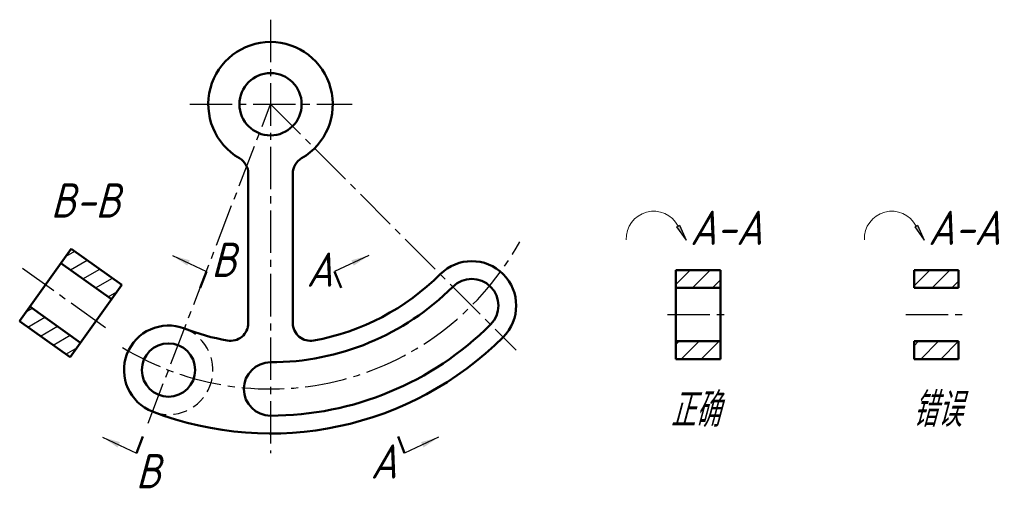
# Model space of a CAD drawing. Header units: millimetres. Extents: x 1117 to 1228, y 82 to 135.
import ezdxf

# ---------------------------------------------------------------- set-up
doc = ezdxf.new("R2010")
doc.units = ezdxf.units.MM
doc.header["$LTSCALE"] = 0.5
doc.linetypes.add('CENTER2', pattern=[28.575, 19.05, -3.175, 3.175, -3.175])
doc.linetypes.add('DASHED2', pattern=[9.525, 6.35, -3.175])
for name, color, linetype in [('剖面线层', 7, 'Continuous'), ('尺寸层', 221, 'Continuous'), ('细实线层', 7, 'Continuous')]:
    doc.layers.add(name, color=color, linetype=linetype)
for name, color, linetype, lineweight in [('文字层', 227, 'Continuous', 20), ('点画线层', 3, 'CENTER2', 25), ('粗实线层', 7, 'Continuous', 50), ('虚线层', 2, 'DASHED2', 25)]:
    doc.layers.add(name, color=color, linetype=linetype, lineweight=lineweight)
doc.styles.add('工程字体（斜）', font='gbeitc.shx', dxfattribs={"bigfont": 'gbcbig.shx'})
doc.styles.add('工程斜体', font='gbeitc.shx', dxfattribs={"bigfont": 'gbcbig.shx'})
doc.dimstyles.new('直径加引线', dxfattribs={"dimtxt": 3.5, "dimasz": 3.5, "dimexe": 2.5, "dimexo": 0, "dimgap": 1, "dimtad": 1, "dimtoh": 1, "dimdsep": 46, "dimtxsty": '工程字体（斜）', "dimcen": 0, "dimadec": 0, "dimazin": 0, "dimtfac": 1, "dimtmove": 1, "dimatfit": 3, "dimfxl": 0, "dimarcsym": 0})

# ---------------------------------------------------------------- blocks, each defined once
blk = doc.blocks.new('jt')
h = blk.add_hatch(color=256)
h.paths.add_polyline_path([(0, 0), (-0.76, -7.26), (0, -7.26)])
h.paths.add_polyline_path([(0, 0), (0, -7.26), (0.76, -7.26)])
for p, q in [((-0.76, -7.26), (0, 0)), ((0.76, -7.26), (0, 0)), ((0, -7.26), (-0.76, -7.26)), ((0, -7.26), (0.76, -7.26))]:
    blk.add_line(p, q)
blk = doc.blocks.new('箭头')
at = {"layer": '细实线层', "ltscale": 0.5}
blk.add_blockref('jt', (0, 0), dxfattribs=at)
blk = doc.blocks.new('d')
at = {"layer": '剖面线层', "ltscale": 0.5}
h = blk.add_hatch(dxfattribs=at)
h.set_pattern_fill('ANSI31', scale=0.5, angle=345, style=0)
h.set_pattern_definition([(30, (-1116.8048, -100.9625), (-0.79375, 1.3748153), [])])
h.paths.add_polyline_path([(10.34, 2.45), (11.51, 4.07), (5.81, 8.14), (4.65, 6.51)])
h.paths.add_polyline_path([(5.7, -4.07), (6.86, -2.44), (1.16, 1.63), (0, 0)])
h = blk.add_hatch(dxfattribs=at)
h.set_pattern_fill('ANSI31', scale=0.5, style=0)
h.set_pattern_definition([(45, (-1116.8048, -100.9625), (-1.122532, 1.122532), [])])
h.paths.add_polyline_path([(73.82, 5.74), (73.82, 3.74), (78.82, 3.74), (78.82, 5.74)])
h.paths.add_polyline_path([(73.82, -2.26), (73.82, -4.26), (78.82, -4.26), (78.82, -2.26)])
h.paths.add_polyline_path([(100.6, 5.74), (100.6, 3.74), (105.6, 3.74), (105.6, 5.74)])
h.paths.add_polyline_path([(100.6, -2.26), (100.6, -4.26), (105.6, -4.26), (105.6, -2.26)])
at = {"layer": '文字层', "color": 7, "ltscale": 0.5}
for centre in [(71.32, 9.26), (98.1, 9.26)]:
    blk.add_arc(centre, 3.09, 27.438, 182.3631, dxfattribs=at)
at = {"layer": '点画线层', "color": 7, "ltscale": 0.5}
for p, q in [((28.22, 33.87), (28.22, -14.85)), ((14.45, -11.47), (28.22, 24.37)), ((19.14, 24.37), (37.4, 24.37)), ((28.22, 24.37), (55.83, -3.25)), ((9.66, -0.75), (0.33, 5.9)), ((72.88, 0.74), (79.74, 0.74)), ((99.66, 0.74), (106.52, 0.74))]:
    blk.add_line(p, q, dxfattribs=at)
blk.add_arc((28.22, 24.37), 32, 238.6166, 331.1312, dxfattribs=at)
at = {"layer": '粗实线层', "color": 7, "ltscale": 0.5}
for p, q in [((25.72, -0.22), (25.72, 16.58)), ((30.72, 16.58), (30.72, -0.22)), ((0, 0), (5.81, 8.14)), ((11.51, 4.07), (5.81, 8.14)), ((10.34, 2.45), (4.65, 6.51)), ((20.29, 3.73), (21.01, 5.59)), ((36.15, 3.73), (35.43, 5.59)), ((73.82, 5.74), (78.82, 5.74)), ((73.82, 5.74), (73.82, -4.26)), ((78.82, 5.74), (78.82, -4.26)), ((100.6, 5.74), (105.6, 5.74)), ((100.6, 5.74), (100.6, 3.74)), ((105.6, 5.74), (105.6, 3.74)), ((5.7, -4.07), (11.51, 4.07)), ((73.82, 3.74), (78.82, 3.74)), ((100.6, 3.74), (105.6, 3.74)), ((6.86, -2.44), (1.16, 1.63)), ((5.7, -4.07), (0, 0)), ((73.82, -2.26), (78.82, -2.26)), ((100.6, -2.26), (105.6, -2.26)), ((100.6, -2.26), (100.6, -4.26)), ((105.6, -2.26), (105.6, -4.26)), ((73.82, -4.26), (78.82, -4.26)), ((100.6, -4.26), (105.6, -4.26)), ((13.16, -14.84), (13.87, -12.97)), ((43.28, -14.84), (42.56, -12.97))]:
    blk.add_line(p, q, dxfattribs=at)
for centre, radius in [((28.22, 24.37), 3.5), ((16.74, -5.5), 3)]:
    blk.add_circle(centre, radius, dxfattribs=at)
for centre, radius, start, end in [((28.22, 24.37), 7, 300, 240), ((23.72, 16.58), 2, 0, 60), ((32.72, 16.58), 2, 120, 180), ((50.85, 1.74), 5, 315, 135), ((28.22, 24.37), 27, 280.3698, 315), ((50.85, 1.74), 3, 315, 135), ((28.22, 24.37), 29, 270, 315), ((16.74, -5.5), 5, 68.9861, 248.9861), ((28.22, 24.37), 27, 248.9861, 259.6302), ((23.72, -0.22), 2, 259.6302, 0), ((28.22, 24.37), 35, 270, 315), ((32.72, -0.22), 2, 180, 280.3698), ((28.22, 24.37), 37, 248.9861, 315), ((28.22, -7.63), 3, 90, 270)]:
    blk.add_arc(centre, radius, start, end, dxfattribs=at)
at = {"layer": '虚线层', "color": 7, "ltscale": 0.5}
blk.add_arc((16.74, -5.5), 5, 248.9861, 68.9861, dxfattribs=at)
at = {"layer": '尺寸层', "color": 7, "ltscale": 0.5, "xscale": 0.2499999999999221, "yscale": 0.2500000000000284, "zscale": 0.25, "rotation": 210.0000000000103}
blk.add_blockref('箭头', (101.75, 9.11), dxfattribs=at)
at = {"layer": '文字层', "color": 7, "ltscale": 0.5, "xscale": 0.2499999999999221, "yscale": 0.2500000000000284, "zscale": 0.25, "rotation": 210.0000000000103}
blk.add_blockref('箭头', (74.96, 9.11), dxfattribs=at)
at = {"layer": '文字层', "color": 7, "ltscale": 0.5, "style": '工程斜体'}
for s, p in [('B-B', (3.5, 11.63)), ('A-A', (75.42, 8.56)), ('A-A', (102.2, 8.56)), ('B', (21.56, 4.96)), ('A', (32.27, 3.86)), ('正确', (73.2, -11.91)), ('错误', (100.42, -11.88)), ('A', (39.48, -17.7)), ('B', (13.07, -18.79))]:
    blk.add_text(s, height=3.85, dxfattribs=at).set_placement(p)
at = {"layer": '尺寸层', "color": 7, "ltscale": 0.5}
for points in [[(17.18, 7.38), (21.01, 5.59)], [(39.26, 7.38), (35.43, 5.59)], [(9.33, -13.05), (13.16, -14.84)], [(47.11, -13.05), (43.28, -14.84)]]:
    blk.add_leader(points, dimstyle='直径加引线', override={"dimasz": 2, "dimgap": 1, "dimtad": 0}, dxfattribs=at)

msp = doc.modelspace()

# ---------------------------------------------------------------- block references
at = {"layer": '尺寸层', "color": 7}
msp.add_blockref('d', (1116.8, 100.96), dxfattribs=at)

doc.saveas('drawing.dxf')
